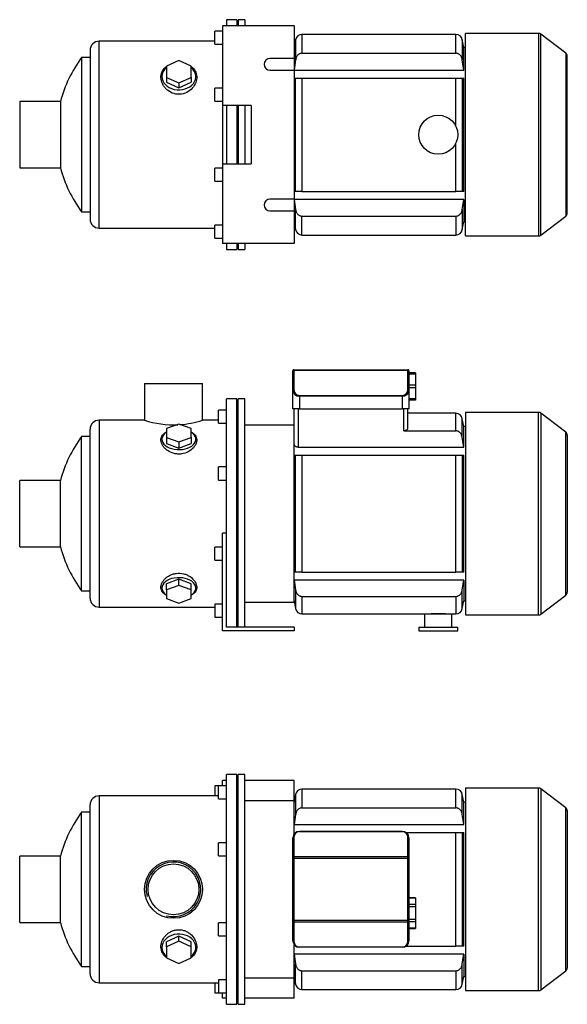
# Model space of a CAD drawing. Header units: millimetres. Extents: x 157 to 1171, y 12 to 799.
# Tile 1 of 2: x 157 to 577, y 43 to 799. Entities that reach past the tile are written whole.
import ezdxf

# ---------------------------------------------------------------- set-up
doc = ezdxf.new("R2010")
doc.units = ezdxf.units.MM
for name, color, linetype in [('BASETTA_MEC_80_T', 7, 'Continuous'), ('CARCASSA_MEC_80-', 7, 'Continuous'), ('COPRIVENTOLA_MEC', 7, 'Continuous'), ('CORPO_MH_9_[2-3]', 7, 'Continuous'), ('FLANGIA_MOTORE_T', 7, 'Continuous'), ('PIEDINO_MEC_80_I', 7, 'Continuous'), ('STAFFA_3-5-9_INT', 7, 'Continuous'), ('螺栓_：_六角头_-_M20.0', 7, 'Continuous')]:
    doc.layers.add(name, color=color, linetype=linetype)

# ---------------------------------------------------------------- blocks, each defined once
blk = doc.blocks.new('SE1')
at = {"layer": 'BASETTA_MEC_80_T', "color": 7, "linetype": 'Continuous'}
for p, q in [((371.39, 175.86), (450.39, 175.86)), ((371.39, 175.86), (371.39, 175.63)), ((450.39, 175.63), (371.39, 175.63)), ((450.39, 175.86), (450.39, 175.63)), ((366.39, 155.88), (366.39, 170.86)), ((367.19, 171.43), (367.19, 156.45)), ((454.59, 156.45), (454.59, 171.43)), ((455.39, 170.86), (455.39, 155.88)), ((366.39, 155.03), (366.39, 155.88)), ((366.39, 107.69), (366.39, 155.03)), ((367.19, 155.03), (366.39, 155.03)), ((367.19, 156.45), (454.59, 156.45)), ((367.19, 156.45), (367.19, 155.03)), ((454.59, 155.03), (367.19, 155.03)), ((367.19, 155.03), (367.19, 107.69)), ((454.59, 155.03), (454.59, 156.45)), ((454.59, 107.69), (454.59, 155.03)), ((455.39, 155.03), (454.59, 155.03)), ((455.39, 155.88), (455.39, 155.03)), ((455.39, 155.03), (455.39, 107.69)), ((366.39, 106.84), (366.39, 107.69)), ((367.19, 107.69), (366.39, 107.69)), ((366.39, 91.86), (366.39, 106.84)), ((367.19, 107.69), (454.59, 107.69)), ((367.19, 107.69), (367.19, 106.28)), ((454.59, 106.28), (367.19, 106.28)), ((367.19, 106.28), (367.19, 91.3)), ((454.59, 106.28), (454.59, 107.69)), ((455.39, 107.69), (454.59, 107.69)), ((454.59, 91.3), (454.59, 106.28)), ((455.39, 107.69), (455.39, 106.84)), ((455.39, 106.84), (455.39, 91.86)), ((371.39, 87.1), (450.39, 87.1)), ((371.39, 87.1), (371.39, 86.86)), ((450.39, 86.86), (371.39, 86.86)), ((450.39, 87.1), (450.39, 86.86))]:
    blk.add_line(p, q, dxfattribs=at)
for centre, radius, start, end in [((371.39, 170.86), 5, 90, 180), ((371.39, 171.43), 4.2, 90, 180), ((450.39, 170.86), 5, 0, 90), ((450.39, 171.43), 4.2, 0, 90), ((371.39, 91.86), 5, 180, 270), ((371.39, 91.3), 4.2, 180, 270), ((450.39, 91.86), 5, 270, 0), ((450.39, 91.3), 4.2, 270, 0)]:
    blk.add_arc(centre, radius, start, end, dxfattribs=at)
for centre, major_axis, start_param, end_param in [((367.19, 170.86), (-0.8, 0), 4.712389, 6.283185), ((454.59, 170.86), (0.8, 0), 0, 1.570796), ((367.19, 155.88), (0.8, 0), 1.570796, 3.141593), ((454.59, 155.88), (0.8, 0), 0, 1.570796), ((367.19, 106.84), (0.8, 0), 3.141593, 4.712389), ((454.59, 106.84), (0.8, 0), 4.712389, 6.283185), ((367.19, 91.86), (0.8, 0), 3.141593, 4.712389), ((454.59, 91.86), (-0.8, 0), 1.570796, 3.141593)]:
    blk.add_ellipse(centre, major_axis=major_axis, ratio=0.707107, start_param=start_param, end_param=end_param, dxfattribs=at)
at = {"layer": 'CARCASSA_MEC_80-', "color": 7, "linetype": 'Continuous'}
for p, q in [((368.43, 204.23), (367.39, 198.36)), ((368.43, 204.23), (368.43, 188.68)), ((373.35, 208.36), (373.35, 193.84)), ((491.43, 208.36), (373.35, 208.36)), ((491.43, 193.84), (491.43, 208.36)), ((496.36, 188.68), (496.36, 204.23)), ((497.39, 198.36), (496.36, 204.23)), ((497.39, 181), (497.39, 198.36)), ((498.89, 198.36), (497.39, 198.36)), ((373.35, 193.84), (491.43, 193.84)), ((368.43, 188.68), (367.39, 181)), ((497.39, 181), (496.36, 188.68)), ((367.39, 181), (497.39, 181)), ((453.39, 174.86), (491.43, 174.86)), ((491.43, 87.86), (491.43, 174.86)), ((491.43, 174.86), (496.36, 174.86)), ((496.36, 174.86), (497.39, 174.86)), ((496.36, 174.86), (496.36, 87.86)), ((497.39, 87.86), (497.39, 174.86)), ((453.39, 87.86), (491.43, 87.86)), ((496.36, 87.86), (491.43, 87.86)), ((497.39, 87.86), (496.36, 87.86)), ((497.39, 81.72), (367.39, 81.72)), ((496.36, 74.05), (497.39, 81.72)), ((497.39, 81.72), (497.39, 64.36)), ((368.43, 58.49), (368.43, 74.05)), ((373.35, 68.88), (491.43, 68.88)), ((373.35, 54.36), (373.35, 68.88)), ((491.43, 68.88), (491.43, 54.36)), ((496.36, 58.49), (496.36, 74.05)), ((367.39, 64.36), (368.43, 58.49)), ((496.36, 58.49), (497.39, 64.36)), ((497.39, 64.36), (498.89, 64.36)), ((373.35, 54.36), (491.43, 54.36))]:
    blk.add_line(p, q, dxfattribs=at)
for centre, start, end in [((373.35, 203.36), 90, 170), ((491.43, 203.36), 10, 90), ((373.35, 59.36), 190, 270), ((491.43, 59.36), 270, 350)]:
    blk.add_arc(centre, 5, start, end, dxfattribs=at)
for points, knots in [([(373.35, 193.84), (373.02, 193.84), (372.7, 193.8), (372.07, 193.65), (371.76, 193.54), (371.19, 193.25), (370.91, 193.07), (370.4, 192.67), (370.17, 192.44), (369.74, 191.95), (369.55, 191.69), (369.21, 191.14), (369.06, 190.85), (368.81, 190.25), (368.7, 189.94), (368.53, 189.32), (368.47, 189), (368.43, 188.68)], [0, 0, 0, 0, 0.125, 0.125, 0.25, 0.25, 0.375, 0.375, 0.5, 0.5, 0.625, 0.625, 0.75, 0.75, 0.875, 0.875, 1, 1, 1, 1]), ([(496.36, 188.68), (496.27, 189.32), (496.1, 189.94), (495.72, 190.84), (495.57, 191.13), (495.24, 191.68), (495.05, 191.94), (494.62, 192.43), (494.39, 192.66), (493.88, 193.07), (493.61, 193.24), (493.17, 193.46), (493.02, 193.53), (492.71, 193.64), (492.56, 193.69), (492.09, 193.8), (491.76, 193.84), (491.43, 193.84)], [0, 0, 0, 0, 0.25, 0.25, 0.375, 0.375, 0.5, 0.5, 0.625, 0.625, 0.75, 0.75, 0.8125, 0.8125, 0.875, 0.875, 1, 1, 1, 1]), ([(368.43, 74.05), (368.52, 73.4), (368.68, 72.78), (369.06, 71.89), (369.21, 71.6), (369.55, 71.04), (369.73, 70.78), (370.16, 70.29), (370.4, 70.06), (370.9, 69.66), (371.17, 69.48), (371.61, 69.26), (371.76, 69.2), (372.07, 69.08), (372.22, 69.04), (372.69, 68.92), (373.02, 68.88), (373.35, 68.88)], [0, 0, 0, 0, 0.25, 0.25, 0.375, 0.375, 0.5, 0.5, 0.625, 0.625, 0.75, 0.75, 0.8125, 0.8125, 0.875, 0.875, 1, 1, 1, 1]), ([(491.43, 68.88), (491.76, 68.88), (492.08, 68.92), (492.71, 69.07), (493.02, 69.19), (493.6, 69.47), (493.87, 69.65), (494.38, 70.06), (494.61, 70.28), (495.04, 70.77), (495.23, 71.03), (495.57, 71.59), (495.72, 71.88), (495.97, 72.47), (496.08, 72.78), (496.25, 73.41), (496.31, 73.73), (496.36, 74.05)], [0, 0, 0, 0, 0.125, 0.125, 0.25, 0.25, 0.375, 0.375, 0.5, 0.5, 0.625, 0.625, 0.75, 0.75, 0.875, 0.875, 1, 1, 1, 1])]:
    blk.add_open_spline(points, degree=3, knots=knots, dxfattribs=at)
blk.add_open_spline([(367.39, 81.72), (367.73, 79.16), (368.07, 76.61), (368.43, 74.05)], degree=3, dxfattribs=at)
at = {"layer": 'COPRIVENTOLA_MEC', "color": 7, "linetype": 'Continuous'}
for p, q in [((498.89, 209.11), (498.89, 53.61)), ((554.87, 209.11), (498.89, 209.11)), ((554.87, 53.61), (554.87, 209.11)), ((556.7, 208.49), (556.7, 54.23)), ((575.72, 193.9), (556.7, 208.49)), ((575.72, 68.83), (575.72, 193.9)), ((576.89, 191.52), (576.89, 71.21)), ((556.7, 54.23), (575.72, 68.83)), ((498.89, 53.61), (554.87, 53.61))]:
    blk.add_line(p, q, dxfattribs=at)
for centre, start, end in [((554.87, 206.11), 52.5, 90), ((573.89, 191.52), 0, 52.5), ((573.89, 71.21), 307.5, 0), ((554.87, 56.61), 270, 307.5)]:
    blk.add_arc(centre, 3, start, end, dxfattribs=at)
at = {"layer": 'CORPO_MH_9_[2-3]', "color": 7, "linetype": 'Continuous'}
for p, q in [((315.39, 43.11), (315.39, 219.61)), ((323.39, 219.61), (315.39, 219.61)), ((323.39, 43.11), (323.39, 219.61)), ((309.39, 200.73), (309.39, 210.73)), ((315.39, 210.73), (309.39, 210.73)), ((217.79, 203.11), (217.79, 59.61)), ((309.39, 203.11), (217.79, 203.11)), ((309.39, 200.73), (315.39, 200.73)), ((204.23, 72.11), (204.23, 190.61)), ((210.79, 190.61), (204.23, 190.61)), ((210.79, 66.61), (210.79, 196.11)), ((309.39, 157.17), (309.39, 167.17)), ((315.39, 167.17), (309.39, 167.17)), ((156.79, 105.96), (156.79, 156.76)), ((188.07, 156.76), (156.79, 156.76)), ((188.07, 105.96), (188.07, 156.76)), ((309.39, 157.17), (315.39, 157.17)), ((156.79, 105.96), (188.07, 105.96)), ((309.39, 95.56), (309.39, 105.56)), ((315.39, 105.56), (309.39, 105.56)), ((278.89, 95.37), (269.39, 91.05)), ((278.89, 91.68), (269.39, 87.35)), ((269.39, 87.35), (269.39, 91.05)), ((288.39, 91.05), (278.89, 95.37)), ((278.89, 91.68), (278.89, 95.37)), ((288.39, 87.35), (278.89, 91.68)), ((288.39, 87.35), (288.39, 91.05)), ((309.39, 95.56), (315.39, 95.56)), ((269.39, 87.35), (269.39, 78.71)), ((288.39, 78.71), (288.39, 87.35)), ((269.39, 78.71), (278.89, 74.39)), ((278.89, 74.39), (288.39, 78.71)), ((204.23, 72.11), (210.79, 72.11)), ((309.39, 61.99), (309.39, 51.99)), ((315.39, 61.99), (309.39, 61.99)), ((217.79, 59.61), (309.39, 59.61)), ((309.39, 51.99), (315.39, 51.99)), ((315.39, 43.11), (323.39, 43.11))]:
    blk.add_line(p, q, dxfattribs=at)
for radius in [22.25, 19.48]:
    blk.add_circle((274.79, 131.36), radius, dxfattribs=at)
for centre, radius, start, end in [((217.79, 196.11), 7, 90, 180), ((284.79, 131.36), 100, 143.66538, 165.28566), ((274.79, 131.36), 20.95, 255, 195), ((284.79, 131.36), 100, 194.71434, 216.33462), ((217.79, 66.61), 7, 180, 270)]:
    blk.add_arc(centre, radius, start, end, dxfattribs=at)
for start_param, end_param in [(2.390244, 6.283185), (0, 0.751348)]:
    blk.add_ellipse((278.89, 86.73), major_axis=(-13, 0), ratio=0.788011, start_param=start_param, end_param=end_param, dxfattribs=at)
blk.add_open_spline([(269.39, 78.97), (269.03, 79.24), (268.69, 79.53), (267.8, 80.36), (267.3, 80.93), (266.02, 82.79), (265.48, 84.16), (265.03, 87.12), (265.13, 88.64), (265.97, 91.72), (266.7, 93.21), (268.25, 95.3), (268.84, 95.95), (270.13, 97.17), (270.86, 97.74), (272.42, 98.73), (273.24, 99.15), (274.99, 99.82), (275.93, 100.07), (278.75, 100.52), (280.72, 100.39), (283.46, 99.6), (284.35, 99.23), (285.99, 98.36), (286.76, 97.85), (288.9, 96.13), (290.05, 94.76), (291.75, 91.85), (292.3, 90.3), (292.75, 87.25), (292.65, 85.72), (291.81, 82.91), (291.07, 81.6), (289.56, 79.94), (289.02, 79.44), (288.41, 78.99)], degree=3, knots=[0.1389216, 0.1389216, 0.1389216, 0.1389216, 0.15625, 0.15625, 0.1875, 0.1875, 0.25, 0.25, 0.3125, 0.3125, 0.375, 0.375, 0.40625, 0.40625, 0.4375, 0.4375, 0.46875, 0.46875, 0.5, 0.5, 0.5625, 0.5625, 0.59375, 0.59375, 0.625, 0.625, 0.6875, 0.6875, 0.75, 0.75, 0.8125, 0.8125, 0.875, 0.875, 0.9041554, 0.9041554, 0.9041554, 0.9041554], dxfattribs=at)
at = {"layer": 'FLANGIA_MOTORE_T', "color": 7, "linetype": 'Continuous'}
for p, q in [((324.39, 43.11), (324.39, 219.61)), ((329.39, 219.61), (324.39, 219.61)), ((329.39, 43.11), (329.39, 219.61)), ((324.39, 218.11), (323.39, 218.11)), ((367.39, 199.36), (329.39, 199.36)), ((367.39, 173.86), (367.39, 199.36)), ((367.39, 63.36), (367.39, 88.86)), ((329.39, 63.36), (367.39, 63.36)), ((323.39, 44.61), (324.39, 44.61)), ((324.39, 43.11), (329.39, 43.11))]:
    blk.add_line(p, q, dxfattribs=at)
at = {"layer": 'STAFFA_3-5-9_INT', "color": 7, "linetype": 'Continuous'}
for p, q in [((315.39, 214.86), (312.39, 214.86)), ((312.39, 210.73), (312.39, 214.86)), ((367.39, 214.86), (329.39, 214.86)), ((367.39, 199.36), (367.39, 214.86)), ((306.39, 210.73), (306.39, 203.11)), ((309.39, 210.73), (306.39, 210.73)), ((367.39, 47.86), (367.39, 63.36)), ((306.39, 59.61), (306.39, 51.99)), ((306.39, 51.99), (309.39, 51.99)), ((312.39, 47.86), (312.39, 51.99)), ((315.39, 47.86), (312.39, 47.86)), ((367.39, 47.86), (329.39, 47.86))]:
    blk.add_line(p, q, dxfattribs=at)
at = {"layer": '螺栓_：_六角头_-_M20.0', "color": 7, "linetype": 'Continuous'}
for p, q in [((460.39, 124.82), (455.39, 124.82)), ((460.39, 124.55), (455.39, 124.55)), ((460.39, 124.82), (460.39, 124.55)), ((460.39, 124.55), (460.39, 119.64)), ((460.39, 119.64), (455.39, 119.64)), ((460.39, 117.91), (455.39, 117.91)), ((460.39, 119.64), (460.39, 117.91)), ((460.39, 117.91), (460.39, 108.09)), ((460.39, 108.09), (455.39, 108.09)), ((460.39, 106.36), (455.39, 106.36)), ((460.39, 108.09), (460.39, 106.36)), ((460.39, 106.36), (460.39, 101.45)), ((460.39, 101.45), (455.39, 101.45)), ((455.39, 101.19), (460.39, 101.19)), ((460.39, 101.45), (460.39, 101.19))]:
    blk.add_line(p, q, dxfattribs=at)
blk = doc.blocks.new('SE2')
at = {"layer": 'BASETTA_MEC_80_T', "color": 7, "linetype": 'Continuous'}
for p, q in [((366.39, 529.04), (366.39, 529.39)), ((366.39, 514.06), (366.39, 529.04)), ((367.19, 530.19), (454.59, 530.19)), ((367.19, 530.19), (367.19, 529.61)), ((454.59, 529.61), (367.19, 529.61)), ((367.19, 529.61), (367.19, 514.63)), ((454.59, 529.61), (454.59, 530.19)), ((454.59, 514.63), (454.59, 529.61)), ((455.39, 529.39), (455.39, 529.04)), ((455.39, 529.04), (455.39, 514.06)), ((366.39, 500.19), (366.39, 514.06)), ((455.39, 514.06), (455.39, 500.19)), ((371.39, 510.43), (450.39, 510.43)), ((371.39, 510.43), (371.39, 509.86)), ((371.39, 509.86), (371.39, 500.19)), ((450.39, 509.86), (371.39, 509.86)), ((450.39, 510.43), (450.39, 509.86)), ((450.39, 500.19), (450.39, 509.86)), ((371.39, 500.19), (366.39, 500.19)), ((371.39, 500.19), (450.39, 500.19)), ((455.39, 500.19), (450.39, 500.19))]:
    blk.add_line(p, q, dxfattribs=at)
for centre, radius, start, end in [((367.19, 529.39), 0.8, 90, 180), ((454.59, 529.39), 0.8, 0, 90), ((371.39, 514.63), 4.2, 180, 270), ((450.39, 514.63), 4.2, 270, 0)]:
    blk.add_arc(centre, radius, start, end, dxfattribs=at)
for centre, major_axis, ratio, start_param, end_param in [((367.19, 529.04), (0.8, 0), 0.707107, 1.570796, 3.141593), ((454.59, 529.04), (0.8, 0), 0.707107, 0, 1.570796), ((367.19, 514.06), (0.8, 0), 0.707107, 1.570796, 3.141593), ((371.39, 514.06), (5, 0), 0.84, 3.141593, 4.712389), ((450.39, 514.06), (5, 0), 0.84, 4.712389, 6.283185), ((454.59, 514.06), (-0.8, 0), 0.707107, 3.141593, 4.712389)]:
    blk.add_ellipse(centre, major_axis=major_axis, ratio=ratio, start_param=start_param, end_param=end_param, dxfattribs=at)
at = {"layer": 'CARCASSA_MEC_80-', "color": 7, "linetype": 'Continuous'}
for p, q in [((367.39, 474.32), (367.39, 500.19)), ((370.39, 500.19), (370.39, 470.65)), ((451.39, 483.23), (451.39, 500.19)), ((454.39, 500.19), (454.39, 485.18)), ((491.43, 496.69), (454.39, 496.69)), ((491.43, 483.23), (491.43, 496.69)), ((496.36, 478.15), (496.36, 492.56)), ((497.39, 486.69), (496.36, 492.56)), ((497.39, 470.65), (497.39, 486.69)), ((498.89, 486.69), (497.39, 486.69)), ((451.39, 483.23), (491.43, 483.23)), ((497.39, 470.65), (496.36, 478.15)), ((370.39, 470.65), (497.39, 470.65)), ((367.39, 464.69), (368.43, 464.69)), ((368.43, 374.69), (368.43, 464.69)), ((368.43, 464.69), (373.35, 464.69)), ((373.35, 464.69), (491.43, 464.69)), ((373.35, 464.69), (373.35, 374.69)), ((491.43, 374.69), (491.43, 464.69)), ((491.43, 464.69), (496.36, 464.69)), ((496.36, 464.69), (497.39, 464.69)), ((496.36, 464.69), (496.36, 374.69)), ((497.39, 374.69), (497.39, 464.69)), ((368.43, 374.69), (367.39, 374.69)), ((373.35, 374.69), (368.43, 374.69)), ((373.35, 374.69), (491.43, 374.69)), ((496.36, 374.69), (491.43, 374.69)), ((497.39, 374.69), (496.36, 374.69)), ((497.39, 368.73), (367.39, 368.73)), ((367.39, 368.73), (368.43, 361.23)), ((496.36, 361.23), (497.39, 368.73)), ((497.39, 368.73), (497.39, 352.69)), ((368.43, 361.23), (368.43, 346.82)), ((373.35, 356.16), (491.43, 356.16)), ((373.35, 356.16), (373.35, 342.69)), ((491.43, 356.16), (491.43, 342.69)), ((496.36, 346.82), (496.36, 361.23)), ((367.39, 352.69), (368.43, 346.82)), ((496.36, 346.82), (497.39, 352.69)), ((497.39, 352.69), (498.89, 352.69)), ((373.35, 342.69), (467.39, 342.69)), ((488.39, 342.69), (491.43, 342.69))]:
    blk.add_line(p, q, dxfattribs=at)
for centre, radius, start, end in [((491.43, 491.69), 5, 10, 90), ((373.35, 347.69), 5, 190, 270), ((477.89, 265.88), 77.01, 85.9047, 94.0953), ((491.43, 347.69), 5, 270, 350)]:
    blk.add_arc(centre, radius, start, end, dxfattribs=at)
for points, knots in [([(454.39, 485.18), (454.39, 484.95), (454.32, 484.73), (454.13, 484.4), (454.04, 484.29), (453.85, 484.08), (453.73, 483.98), (453.47, 483.79), (453.32, 483.7), (453, 483.54), (452.82, 483.47), (452.44, 483.35), (452.24, 483.31), (451.83, 483.25), (451.61, 483.23), (451.39, 483.23)], [0, 0, 0, 0, 0.25, 0.25, 0.375, 0.375, 0.5, 0.5, 0.625, 0.625, 0.75, 0.75, 0.875, 0.875, 1, 1, 1, 1]), ([(496.36, 478.15), (496.27, 478.79), (496.1, 479.41), (495.72, 480.29), (495.57, 480.58), (495.22, 481.12), (495.03, 481.38), (494.61, 481.86), (494.37, 482.08), (493.86, 482.48), (493.59, 482.65), (493.16, 482.86), (493.01, 482.92), (492.7, 483.03), (492.55, 483.08), (492.08, 483.19), (491.76, 483.23), (491.43, 483.23)], [0, 0, 0, 0, 0.25, 0.25, 0.375, 0.375, 0.5, 0.5, 0.625, 0.625, 0.75, 0.75, 0.8125, 0.8125, 0.875, 0.875, 1, 1, 1, 1]), ([(370.39, 470.65), (370.16, 470.65), (369.94, 470.67), (369.51, 470.76), (369.3, 470.82), (368.92, 470.97), (368.74, 471.06), (368.42, 471.26), (368.28, 471.37), (368.02, 471.61), (367.91, 471.73), (367.72, 471.99), (367.64, 472.12), (367.52, 472.38), (367.47, 472.52), (367.41, 472.79), (367.39, 472.93), (367.39, 473.07)], [0, 0, 0, 0, 0.125, 0.125, 0.25, 0.25, 0.375, 0.375, 0.5, 0.5, 0.625, 0.625, 0.75, 0.75, 0.875, 0.875, 1, 1, 1, 1]), ([(368.43, 361.23), (368.52, 360.59), (368.68, 359.98), (369.07, 359.1), (369.22, 358.81), (369.56, 358.26), (369.75, 358.01), (370.17, 357.53), (370.41, 357.3), (370.92, 356.91), (371.19, 356.74), (371.63, 356.53), (371.78, 356.46), (372.08, 356.35), (372.23, 356.31), (372.7, 356.2), (373.02, 356.16), (373.35, 356.16)], [0, 0, 0, 0, 0.25, 0.25, 0.375, 0.375, 0.5, 0.5, 0.625, 0.625, 0.75, 0.75, 0.8125, 0.8125, 0.875, 0.875, 1, 1, 1, 1]), ([(491.43, 356.16), (491.76, 356.16), (492.07, 356.2), (492.7, 356.34), (493, 356.45), (493.58, 356.73), (493.85, 356.9), (494.36, 357.3), (494.6, 357.52), (495.02, 358), (495.22, 358.26), (495.56, 358.8), (495.71, 359.08), (495.97, 359.67), (496.07, 359.98), (496.25, 360.6), (496.31, 360.91), (496.36, 361.23)], [0, 0, 0, 0, 0.125, 0.125, 0.25, 0.25, 0.375, 0.375, 0.5, 0.5, 0.625, 0.625, 0.75, 0.75, 0.875, 0.875, 1, 1, 1, 1])]:
    blk.add_open_spline(points, degree=3, knots=knots, dxfattribs=at)
at = {"layer": 'COPRIVENTOLA_MEC', "color": 7, "linetype": 'Continuous'}
for p, q in [((498.89, 497.44), (498.89, 341.94)), ((554.87, 497.44), (498.89, 497.44)), ((554.87, 341.94), (554.87, 497.44)), ((556.7, 496.82), (556.7, 342.56)), ((575.72, 482.23), (556.7, 496.82)), ((575.72, 357.16), (575.72, 482.23)), ((576.89, 479.85), (576.89, 359.54)), ((556.7, 342.56), (575.72, 357.16)), ((498.89, 341.94), (554.87, 341.94))]:
    blk.add_line(p, q, dxfattribs=at)
for centre, start, end in [((554.87, 494.44), 52.5, 90), ((573.89, 479.85), 0, 52.5), ((573.89, 359.54), 307.5, 0), ((554.87, 344.94), 270, 307.5)]:
    blk.add_arc(centre, 3, start, end, dxfattribs=at)
at = {"layer": 'CORPO_MH_9_[2-3]', "color": 7, "linetype": 'Continuous'}
for p, q in [((252.54, 519.69), (297.04, 519.69)), ((252.54, 519.69), (252.54, 491.44)), ((297.04, 491.44), (297.04, 519.69)), ((315.39, 391.13), (315.39, 507.94)), ((323.39, 507.94), (315.39, 507.94)), ((323.39, 332.69), (323.39, 507.94)), ((309.39, 489.07), (309.39, 499.07)), ((315.39, 499.07), (309.39, 499.07)), ((217.79, 491.44), (217.79, 347.94)), ((252.56, 491.44), (217.79, 491.44)), ((309.39, 491.44), (297.04, 491.44)), ((210.79, 354.94), (210.79, 484.44)), ((278.89, 488.31), (269.39, 484.93)), ((269.39, 484.93), (269.39, 478.18)), ((288.39, 484.93), (278.89, 488.31)), ((288.39, 478.18), (288.39, 484.93)), ((309.39, 489.07), (315.39, 489.07)), ((204.23, 360.44), (204.23, 478.94)), ((210.79, 478.94), (204.23, 478.94)), ((269.39, 478.18), (269.39, 473.45)), ((269.39, 478.18), (278.89, 474.8)), ((278.89, 474.8), (288.39, 478.18)), ((288.39, 478.18), (288.39, 473.45)), ((269.39, 473.45), (278.89, 470.07)), ((278.89, 474.8), (278.89, 470.07)), ((278.89, 470.07), (288.39, 473.45)), ((309.39, 445.5), (309.39, 455.5)), ((315.39, 455.5), (309.39, 455.5)), ((156.79, 394.29), (156.79, 445.09)), ((188.07, 445.09), (156.79, 445.09)), ((188.07, 394.29), (188.07, 445.09)), ((309.39, 445.5), (315.39, 445.5)), ((156.79, 394.29), (188.07, 394.29)), ((278.89, 369.32), (269.39, 365.94)), ((269.39, 361.21), (269.39, 365.94)), ((278.89, 364.59), (269.39, 361.21)), ((288.39, 365.94), (278.89, 369.32)), ((278.89, 364.59), (278.89, 369.32)), ((288.39, 361.21), (278.89, 364.59)), ((288.39, 361.21), (288.39, 365.94)), ((204.23, 360.44), (210.79, 360.44)), ((269.39, 361.21), (269.39, 354.46)), ((288.39, 354.46), (288.39, 361.21)), ((217.79, 347.94), (306.39, 347.94)), ((269.39, 354.46), (278.89, 351.08)), ((278.89, 351.08), (288.39, 354.46))]:
    blk.add_line(p, q, dxfattribs=at)
for centre, radius, start, end in [((217.79, 484.44), 7, 90, 180), ((274.79, 559.59), 71.69, 251.91823, 272.61723), ((274.79, 559.59), 71.69, 273.78942, 288.08177), ((284.79, 419.69), 100, 143.66538, 165.28566), ((284.79, 419.69), 100, 194.71434, 216.33462), ((217.79, 354.94), 7, 180, 270)]:
    blk.add_arc(centre, radius, start, end, dxfattribs=at)
for centre, start_param, end_param in [((278.89, 476.82), 0, 3.892941), ((278.89, 476.82), 5.531837, 6.283185), ((278.89, 362.56), 2.390244, 6.283185), ((278.89, 362.56), 0, 0.751348)]:
    blk.add_ellipse(centre, major_axis=(-13, 0), ratio=0.615661, start_param=start_param, end_param=end_param, dxfattribs=at)
for points, knots in [([(280.87, 465.54), (279.92, 465.42), (278.97, 465.38), (277.07, 465.49), (276.11, 465.64), (273.38, 466.32), (271.7, 467.09), (269.59, 468.53), (268.94, 469.06), (267.8, 470.16), (267.3, 470.74), (266.02, 472.53), (265.48, 473.77), (265.03, 476.21), (265.13, 477.37), (265.97, 479.52), (266.7, 480.48), (268.22, 481.7), (268.77, 482.06), (269.37, 482.38)], [0, 0, 0, 0, 0.03125, 0.03125, 0.0625, 0.0625, 0.125, 0.125, 0.15625, 0.15625, 0.1875, 0.1875, 0.25, 0.25, 0.3125, 0.3125, 0.375, 0.375, 0.4043708, 0.4043708, 0.4043708, 0.4043708]), ([(288.42, 482.37), (289.41, 481.84), (290.25, 481.22), (291.75, 479.61), (292.3, 478.56), (292.75, 476.31), (292.65, 475.09), (291.81, 472.65), (291.07, 471.4), (289.02, 469.12), (287.68, 468.06), (284.59, 466.4), (282.78, 465.79), (280.87, 465.54)], [0.6394434, 0.6394434, 0.6394434, 0.6394434, 0.6875, 0.6875, 0.75, 0.75, 0.8125, 0.8125, 0.875, 0.875, 0.9375, 0.9375, 1, 1, 1, 1]), ([(269.39, 357), (269.03, 357.19), (268.69, 357.39), (267.8, 357.99), (267.3, 358.41), (266.02, 359.78), (265.48, 360.82), (265.03, 363.09), (265.13, 364.29), (265.97, 366.75), (266.7, 367.97), (268.25, 369.69), (268.84, 370.24), (270.13, 371.25), (270.86, 371.73), (272.42, 372.57), (273.24, 372.92), (274.99, 373.5), (275.93, 373.71), (278.75, 374.09), (280.72, 373.98), (283.46, 373.31), (284.35, 373), (285.99, 372.26), (286.76, 371.83), (288.9, 370.38), (290.05, 369.25), (291.75, 366.86), (292.3, 365.61), (292.75, 363.19), (292.65, 362.01), (291.81, 359.87), (291.07, 358.89), (289.56, 357.69), (289.02, 357.33), (288.41, 357.01)], [0.1389216, 0.1389216, 0.1389216, 0.1389216, 0.15625, 0.15625, 0.1875, 0.1875, 0.25, 0.25, 0.3125, 0.3125, 0.375, 0.375, 0.40625, 0.40625, 0.4375, 0.4375, 0.46875, 0.46875, 0.5, 0.5, 0.5625, 0.5625, 0.59375, 0.59375, 0.625, 0.625, 0.6875, 0.6875, 0.75, 0.75, 0.8125, 0.8125, 0.875, 0.875, 0.9041554, 0.9041554, 0.9041554, 0.9041554])]:
    blk.add_open_spline(points, degree=3, knots=knots, dxfattribs=at)
at = {"layer": 'FLANGIA_MOTORE_T', "color": 7, "linetype": 'Continuous'}
for p, q in [((324.39, 506.44), (323.39, 506.44)), ((324.39, 332.69), (324.39, 507.94)), ((329.39, 507.94), (324.39, 507.94)), ((329.39, 332.69), (329.39, 507.94)), ((367.39, 487.69), (329.39, 487.69)), ((367.39, 351.69), (367.39, 474.32)), ((329.39, 351.69), (367.39, 351.69)), ((323.39, 332.94), (324.39, 332.94))]:
    blk.add_line(p, q, dxfattribs=at)
at = {"layer": 'PIEDINO_MEC_80_I', "color": 7, "linetype": 'Continuous'}
for p, q in [((467.39, 342.69), (488.39, 342.69)), ((467.39, 342.69), (467.39, 332.69)), ((488.39, 332.69), (488.39, 342.69)), ((462.89, 332.69), (492.89, 332.69)), ((462.89, 332.69), (462.89, 329.69)), ((492.89, 329.69), (492.89, 332.69)), ((462.89, 329.69), (492.89, 329.69))]:
    blk.add_line(p, q, dxfattribs=at)
at = {"layer": 'STAFFA_3-5-9_INT', "color": 7, "linetype": 'Continuous'}
for p, q in [((312.39, 329.69), (312.39, 404.69)), ((315.39, 404.69), (312.39, 404.69)), ((306.39, 383.89), (306.39, 393.89)), ((312.39, 393.89), (306.39, 393.89)), ((315.39, 332.69), (315.39, 391.13)), ((306.39, 383.89), (312.39, 383.89)), ((306.39, 350.32), (306.39, 340.32)), ((312.39, 350.32), (306.39, 350.32)), ((306.39, 340.32), (312.39, 340.32)), ((367.39, 332.69), (315.39, 332.69)), ((367.39, 332.69), (367.39, 329.69)), ((367.39, 329.69), (312.39, 329.69))]:
    blk.add_line(p, q, dxfattribs=at)
at = {"layer": '螺栓_：_六角头_-_M20.0', "color": 7, "linetype": 'Continuous'}
for p, q in [((460.39, 527.69), (455.39, 527.69)), ((460.39, 526.69), (455.39, 526.69)), ((460.39, 527.69), (460.39, 526.69)), ((460.39, 526.69), (460.39, 518.19)), ((460.39, 518.19), (455.39, 518.19)), ((460.39, 516.19), (455.39, 516.19)), ((460.39, 518.19), (460.39, 516.19)), ((460.39, 516.19), (460.39, 507.69)), ((460.39, 507.69), (455.39, 507.69)), ((460.39, 506.69), (455.39, 506.69)), ((460.39, 507.69), (460.39, 506.69))]:
    blk.add_line(p, q, dxfattribs=at)
blk = doc.blocks.new('SE3')
at = {"layer": 'CARCASSA_MEC_80-', "color": 7, "linetype": 'Continuous'}
for p, q in [((373.35, 787.55), (373.35, 773.04)), ((491.43, 787.55), (373.35, 787.55)), ((491.43, 773.04), (491.43, 787.55)), ((368.43, 783.42), (367.39, 777.55)), ((368.43, 783.42), (368.43, 767.87)), ((496.36, 783.42), (496.36, 767.87)), ((497.39, 777.55), (496.36, 783.42)), ((373.35, 773.04), (491.43, 773.04)), ((497.39, 760.19), (497.39, 777.55)), ((498.89, 777.55), (497.39, 777.55)), ((497.39, 760.19), (496.36, 767.87)), ((367.39, 760.19), (497.39, 760.19)), ((367.39, 754.05), (368.43, 754.05)), ((368.43, 667.05), (368.43, 754.05)), ((368.43, 754.05), (373.35, 754.05)), ((373.35, 754.05), (491.43, 754.05)), ((373.35, 754.05), (373.35, 667.05)), ((491.43, 717.01), (491.43, 754.05)), ((491.43, 754.05), (496.36, 754.05)), ((496.36, 754.05), (497.39, 754.05)), ((496.36, 754.05), (496.36, 667.05)), ((497.39, 667.05), (497.39, 754.05)), ((491.43, 667.05), (491.43, 704.1)), ((368.43, 667.05), (367.39, 667.05)), ((373.35, 667.05), (368.43, 667.05)), ((373.35, 667.05), (491.43, 667.05)), ((496.36, 667.05), (491.43, 667.05)), ((497.39, 667.05), (496.36, 667.05)), ((497.39, 660.92), (367.39, 660.92)), ((367.39, 660.92), (368.43, 653.24)), ((496.36, 653.24), (497.39, 660.92)), ((497.39, 660.92), (497.39, 643.55)), ((368.43, 637.69), (368.43, 653.24)), ((496.36, 653.24), (496.36, 637.69)), ((367.39, 643.55), (368.43, 637.69)), ((373.35, 648.07), (491.43, 648.07)), ((373.35, 633.55), (373.35, 648.07)), ((491.43, 648.07), (491.43, 633.55)), ((496.36, 637.69), (497.39, 643.55)), ((497.39, 643.55), (498.89, 643.55)), ((373.35, 633.55), (491.43, 633.55))]:
    blk.add_line(p, q, dxfattribs=at)
for centre, start, end in [((373.35, 782.55), 90, 170), ((491.43, 782.55), 10, 90), ((373.35, 638.55), 190, 270), ((491.43, 638.55), 270, 350)]:
    blk.add_arc(centre, 5, start, end, dxfattribs=at)
for points, knots in [([(373.35, 773.04), (373.02, 773.04), (372.7, 773), (372.07, 772.84), (371.76, 772.73), (371.19, 772.44), (370.91, 772.27), (370.4, 771.86), (370.17, 771.64), (369.74, 771.15), (369.55, 770.88), (369.21, 770.33), (369.06, 770.04), (368.81, 769.44), (368.7, 769.13), (368.53, 768.51), (368.47, 768.19), (368.43, 767.87)], [0, 0, 0, 0, 0.125, 0.125, 0.25, 0.25, 0.375, 0.375, 0.5, 0.5, 0.625, 0.625, 0.75, 0.75, 0.875, 0.875, 1, 1, 1, 1]), ([(496.36, 767.87), (496.27, 768.51), (496.1, 769.14), (495.72, 770.03), (495.57, 770.32), (495.24, 770.87), (495.05, 771.14), (494.62, 771.63), (494.39, 771.86), (493.88, 772.26), (493.61, 772.43), (493.17, 772.65), (493.02, 772.72), (492.71, 772.83), (492.56, 772.88), (492.09, 773), (491.76, 773.04), (491.43, 773.04)], [0, 0, 0, 0, 0.25, 0.25, 0.375, 0.375, 0.5, 0.5, 0.625, 0.625, 0.75, 0.75, 0.8125, 0.8125, 0.875, 0.875, 1, 1, 1, 1]), ([(368.43, 653.24), (368.52, 652.59), (368.68, 651.97), (369.06, 651.08), (369.21, 650.79), (369.55, 650.23), (369.73, 649.97), (370.16, 649.48), (370.4, 649.25), (370.9, 648.85), (371.17, 648.67), (371.61, 648.45), (371.76, 648.39), (372.07, 648.27), (372.22, 648.23), (372.69, 648.11), (373.02, 648.07), (373.35, 648.07)], [0, 0, 0, 0, 0.25, 0.25, 0.375, 0.375, 0.5, 0.5, 0.625, 0.625, 0.75, 0.75, 0.8125, 0.8125, 0.875, 0.875, 1, 1, 1, 1]), ([(491.43, 648.07), (491.76, 648.07), (492.08, 648.11), (492.71, 648.26), (493.02, 648.38), (493.6, 648.67), (493.87, 648.84), (494.38, 649.25), (494.61, 649.47), (495.04, 649.96), (495.23, 650.23), (495.57, 650.78), (495.72, 651.07), (495.97, 651.66), (496.08, 651.97), (496.25, 652.6), (496.31, 652.92), (496.36, 653.24)], [0, 0, 0, 0, 0.125, 0.125, 0.25, 0.25, 0.375, 0.375, 0.5, 0.5, 0.625, 0.625, 0.75, 0.75, 0.875, 0.875, 1, 1, 1, 1])]:
    blk.add_open_spline(points, degree=3, knots=knots, dxfattribs=at)
blk.add_open_spline([(368.43, 767.87), (368.07, 765.31), (367.73, 762.75), (367.39, 760.19)], degree=3, dxfattribs=at)
at = {"layer": 'COPRIVENTOLA_MEC', "color": 7, "linetype": 'Continuous'}
for p, q in [((498.89, 632.8), (498.89, 788.3)), ((554.87, 788.3), (498.89, 788.3)), ((554.87, 788.3), (554.87, 632.8)), ((556.7, 633.42), (556.7, 787.68)), ((575.72, 773.09), (556.7, 787.68)), ((575.72, 773.09), (575.72, 648.02)), ((576.89, 650.4), (576.89, 770.71)), ((556.7, 633.42), (575.72, 648.02)), ((498.89, 632.8), (554.87, 632.8))]:
    blk.add_line(p, q, dxfattribs=at)
for centre, start, end in [((554.87, 785.3), 52.5, 90), ((573.89, 770.71), 0, 52.5), ((573.89, 650.4), 307.5, 0), ((554.87, 635.8), 270, 307.5)]:
    blk.add_arc(centre, 3, start, end, dxfattribs=at)
at = {"layer": 'CORPO_MH_9_[2-3]', "color": 7, "linetype": 'Continuous'}
for p, q in [((315.39, 798.8), (315.39, 794.05)), ((323.39, 798.8), (315.39, 798.8)), ((323.39, 798.8), (323.39, 794.05)), ((217.79, 638.8), (217.79, 782.3)), ((306.39, 782.3), (217.79, 782.3)), ((210.79, 775.3), (210.79, 645.8)), ((204.23, 769.8), (204.23, 651.3)), ((210.79, 769.8), (204.23, 769.8)), ((278.89, 767.53), (269.39, 763.21)), ((288.39, 763.21), (278.89, 767.53)), ((269.39, 763.21), (269.39, 754.56)), ((288.39, 754.56), (288.39, 763.21)), ((269.39, 754.56), (269.39, 750.87)), ((269.39, 754.56), (278.89, 750.24)), ((269.39, 750.87), (278.89, 746.55)), ((278.89, 750.24), (288.39, 754.56)), ((278.89, 746.55), (288.39, 750.87)), ((278.89, 750.24), (278.89, 746.55)), ((288.39, 754.56), (288.39, 750.87)), ((156.79, 735.95), (156.79, 685.15)), ((188.07, 735.95), (156.79, 735.95)), ((188.07, 735.95), (188.07, 685.15)), ((315.39, 733.05), (315.39, 688.05)), ((323.39, 733.05), (323.39, 688.05)), ((156.79, 685.15), (188.07, 685.15)), ((204.23, 651.3), (210.79, 651.3)), ((217.79, 638.8), (306.39, 638.8)), ((315.39, 627.05), (315.39, 622.3)), ((315.39, 622.3), (323.39, 622.3)), ((323.39, 627.05), (323.39, 622.3))]:
    blk.add_line(p, q, dxfattribs=at)
for centre, radius, start, end in [((217.79, 775.3), 7, 90, 180), ((284.79, 710.55), 100, 143.66538, 165.28566), ((284.79, 710.55), 100, 194.71434, 216.33462), ((217.79, 645.8), 7, 180, 270)]:
    blk.add_arc(centre, radius, start, end, dxfattribs=at)
for start_param, end_param in [(0, 3.892941), (5.531837, 6.283185)]:
    blk.add_ellipse((278.89, 755.19), major_axis=(-13, 0), ratio=0.788011, start_param=start_param, end_param=end_param, dxfattribs=at)
for points, knots in [([(280.87, 741.69), (279.92, 741.54), (278.97, 741.5), (277.07, 741.63), (276.11, 741.8), (273.38, 742.6), (271.7, 743.51), (269.59, 745.22), (268.94, 745.85), (267.8, 747.18), (267.3, 747.88), (266.02, 750.08), (265.48, 751.6), (265.03, 754.69), (265.13, 756.18), (265.97, 759.02), (266.7, 760.31), (268.22, 761.99), (268.77, 762.48), (269.37, 762.93)], [0, 0, 0, 0, 0.03125, 0.03125, 0.0625, 0.0625, 0.125, 0.125, 0.15625, 0.15625, 0.1875, 0.1875, 0.25, 0.25, 0.3125, 0.3125, 0.375, 0.375, 0.4043708, 0.4043708, 0.4043708, 0.4043708]), ([(288.42, 762.93), (289.41, 762.18), (290.25, 761.32), (291.75, 759.13), (292.3, 757.74), (292.75, 754.82), (292.65, 753.26), (291.81, 750.22), (291.07, 748.69), (289.02, 745.93), (287.68, 744.66), (284.59, 742.7), (282.78, 741.98), (280.87, 741.69)], [0.6394434, 0.6394434, 0.6394434, 0.6394434, 0.6875, 0.6875, 0.75, 0.75, 0.8125, 0.8125, 0.875, 0.875, 0.9375, 0.9375, 1, 1, 1, 1])]:
    blk.add_open_spline(points, degree=3, knots=knots, dxfattribs=at)
at = {"layer": 'FLANGIA_MOTORE_T', "color": 7, "linetype": 'Continuous'}
for p, q in [((324.39, 797.3), (323.39, 797.3)), ((324.39, 798.8), (324.39, 794.05)), ((329.39, 798.8), (324.39, 798.8)), ((329.39, 798.8), (329.39, 794.05)), ((367.39, 769.05), (367.39, 760.05)), ((324.39, 733.05), (324.39, 688.05)), ((329.39, 733.05), (329.39, 688.05)), ((367.39, 661.05), (367.39, 652.05)), ((323.39, 623.8), (324.39, 623.8)), ((324.39, 627.05), (324.39, 622.3)), ((324.39, 622.3), (329.39, 622.3)), ((329.39, 627.05), (329.39, 622.3))]:
    blk.add_line(p, q, dxfattribs=at)
at = {"layer": 'PIEDINO_MEC_80_I', "color": 7, "linetype": 'Continuous'}
blk.add_circle((477.89, 710.55), 15, dxfattribs=at)
at = {"layer": 'STAFFA_3-5-9_INT', "color": 7, "linetype": 'Continuous'}
for p, q in [((367.39, 794.05), (312.39, 794.05)), ((312.39, 794.05), (312.39, 733.05)), ((367.39, 794.05), (367.39, 769.05)), ((306.39, 779.93), (306.39, 789.93)), ((312.39, 789.93), (306.39, 789.93)), ((306.39, 779.93), (312.39, 779.93)), ((367.39, 769.05), (348.79, 769.05)), ((348.79, 760.05), (367.39, 760.05)), ((367.39, 760.05), (367.39, 661.05)), ((306.39, 736.36), (306.39, 746.36)), ((312.39, 746.36), (306.39, 746.36)), ((306.39, 736.36), (312.39, 736.36)), ((312.39, 733.05), (312.39, 688.05)), ((334.39, 733.05), (312.39, 733.05)), ((334.39, 733.05), (334.39, 688.05)), ((312.39, 688.05), (312.39, 627.05)), ((312.39, 688.05), (334.39, 688.05)), ((306.39, 674.75), (306.39, 684.75)), ((312.39, 684.75), (306.39, 684.75)), ((306.39, 674.75), (312.39, 674.75)), ((367.39, 661.05), (348.79, 661.05)), ((348.79, 652.05), (367.39, 652.05)), ((367.39, 652.05), (367.39, 627.05)), ((306.39, 631.18), (306.39, 641.18)), ((312.39, 641.18), (306.39, 641.18)), ((306.39, 631.18), (312.39, 631.18)), ((367.39, 627.05), (312.39, 627.05))]:
    blk.add_line(p, q, dxfattribs=at)
for centre in [(348.79, 764.55), (348.79, 656.55)]:
    blk.add_arc(centre, 4.5, 90, 270, dxfattribs=at)

msp = doc.modelspace()

# ---------------------------------------------------------------- block references
for name in ['SE3', 'SE2', 'SE1']:
    msp.add_blockref(name, (0, 0))

doc.saveas('drawing.dxf')
